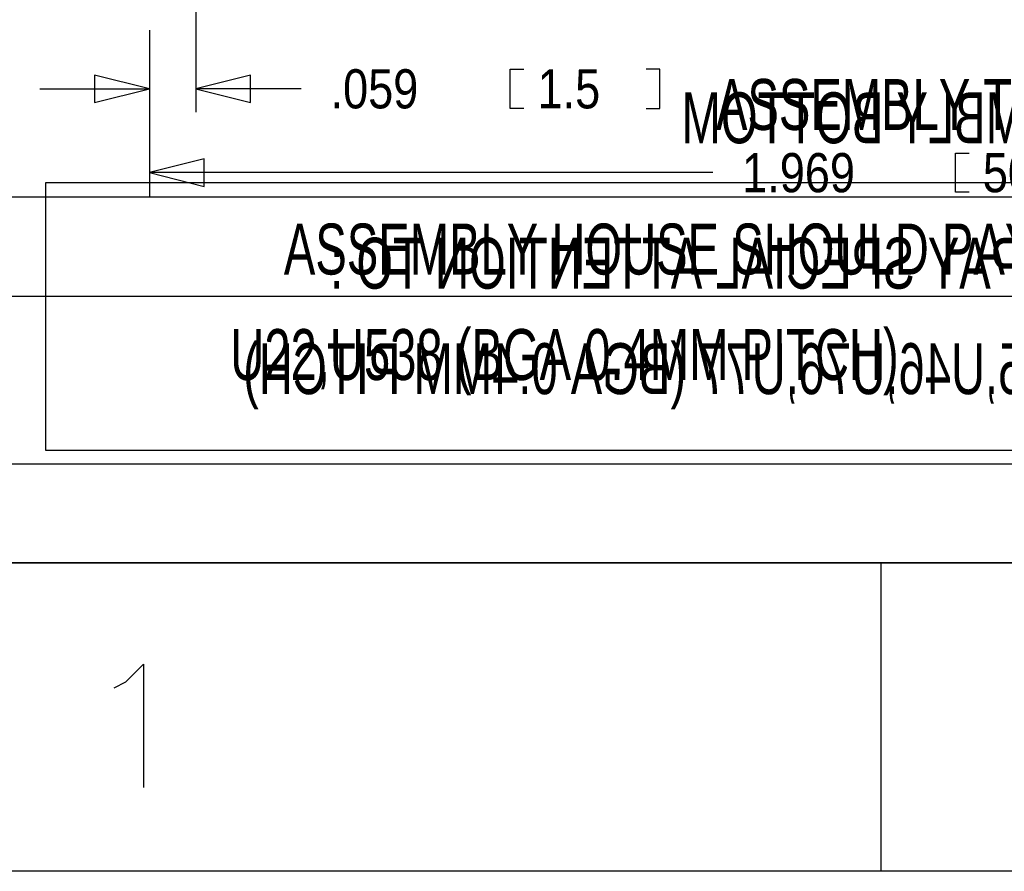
# Model space of a CAD drawing. Extents: x -36 to 384, y -28 to 269.
# Tile 2 of 52: x -4 to 28, y -28 to 0. Entities that reach past the tile are written whole.
import ezdxf
from ezdxf.enums import TextEntityAlignment as Align

# ---------------------------------------------------------------- set-up
doc = ezdxf.new("R2010")
doc.units = 0
for name, color, linetype in [('BG_DIMENSION', 7, 'CONTINUOUS'), ('BG_TITLE_A3', 7, 'CONTINUOUS'), ('PG_ASSEMBLY_BOTTOM', 7, 'CONTINUOUS'), ('PG_ASSEMBLY_TOP', 7, 'CONTINUOUS')]:
    doc.layers.add(name, color=color, linetype=linetype)

msp = doc.modelspace()

# ---------------------------------------------------------------- linework, layer by layer
at = {"layer": 'BG_DIMENSION'}
for points in [[(1.499997, 0.737997), (1.499997, -3.429)], [(0, -0.762), (0, -6.1468)], [(0, -0.762), (0, -3.429)], [(-1.778, -3.1115), (0, -2.667), (-1.778, -2.2225), (-1.778, -3.1115)], [(3.277997, -2.2225), (1.499997, -2.667), (3.277997, -3.1115), (3.277997, -2.2225)], [(12.1285, -3.302), (11.684, -3.302), (11.684, -2.032), (12.1285, -2.032)], [(16.0909, -3.302), (16.5354, -3.302), (16.5354, -2.032), (16.0909, -2.032)], [(-3.556, -2.667), (0, -2.667)], [(4.9149, -2.667), (1.499997, -2.667)], [(26.5557, -6.0198), (26.1112, -6.0198), (26.1112, -4.7498), (26.5557, -4.7498)], [(1.778, -4.9403), (0, -5.3848), (1.778, -5.8293), (1.778, -4.9403)], [(18.2499, -5.3848), (0, -5.3848)], [(42.9641, -9.398), (-10.003942, -9.398)]]:
    msp.add_lwpolyline(points, dxfattribs=at)
at = {"layer": 'BG_TITLE_A3'}
msp.add_lwpolyline([(-26.289991, -18.034838), (-26.289991, 258.965141), (373.709895, 258.965141), (373.709895, -18.034838)], close=True, dxfattribs=at)
for points in [[(-26.289991, -18.034838), (373.709895, -18.034838)], [(23.709909, -28.034742), (23.709909, -18.034838)], [(-1.147089, -22.081261), (-0.766089, -21.890761), (-0.194793, -21.319261), (-0.194793, -25.319253)], [(383.709901, -28.034742), (-36.289996, -28.034742)]]:
    msp.add_lwpolyline(points, dxfattribs=at)
at = {"layer": 'PG_ASSEMBLY_BOTTOM'}
msp.add_lwpolyline([(56.6039, -14.834387), (-6.1722, -14.834387), (-6.1722, -6.172987), (56.6039, -6.172987)], close=True, dxfattribs=at)
at = {"layer": 'PG_ASSEMBLY_TOP'}
msp.add_lwpolyline([(-3.3655, -14.377187), (55.1053, -14.377187), (55.1053, -5.715787), (-3.3655, -5.715787)], close=True, dxfattribs=at)

# ---------------------------------------------------------------- texts
at = {"layer": 'BG_DIMENSION', "width": 0.86}
for s, p in [('.059', (5.8674, -3.302)), ('1.5', (12.573, -3.302)), ('1.969', (19.2024, -6.0198)), ('50', (27.0002, -6.0198))]:
    msp.add_text(s, height=1.27, dxfattribs=at).set_placement(p)
at = {"layer": 'PG_ASSEMBLY_BOTTOM', "text_generation_flag": 2, "width": 0.692308}
for s, p in [('ASSEMBLY BOTTOM', (24.8412, -4.4323)), ('ASSEMBLY HOUSE SHOULD PAY SPECIAL ATTENTION TO :', (27.7241, -9.144787)), ('U25,U26,U33,U37,U39,U45,U46,U76,U77 (BGA 0.4MM PITCH)', (24.7396, -12.564542))]:
    msp.add_text(s, height=1.651, dxfattribs=at).set_placement(p, align=Align.CENTER)
at = {"layer": 'PG_ASSEMBLY_TOP', "width": 0.692308}
for s, p in [('ASSEMBLY TOP', (24.257, -4.0005)), ('ASSEMBLY HOUSE SHOULD PAY SPECIAL ATTENTION TO :', (26.2255, -8.687587)), (' U22,U538 (BGA 0.4MM PITCH)', (13.2334, -12.107342))]:
    msp.add_text(s, height=1.651, dxfattribs=at).set_placement(p, align=Align.CENTER)

doc.saveas('drawing.dxf')
